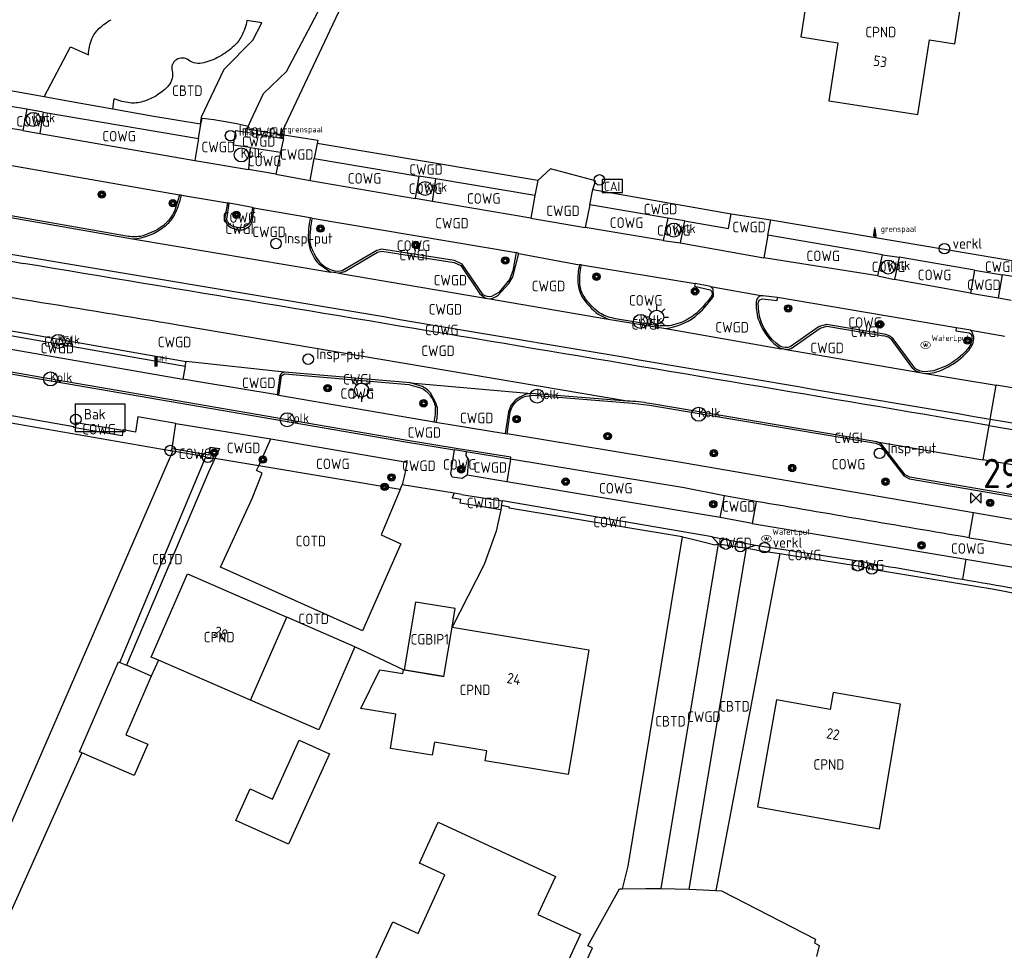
# Model space of a CAD drawing. Header units: metres. Extents: x 159597 to 163409, y 443622 to 446014.
# Tile 14 of 68: x 160065 to 160149, y 445721 to 445801. Entities that reach past the tile are written whole.
import ezdxf
from ezdxf.enums import TextEntityAlignment as Align

# ---------------------------------------------------------------- set-up
doc = ezdxf.new("R2010")
doc.units = ezdxf.units.M
doc.header["$LTSCALE"] = 4
doc.layers.get('0').update_dxf_attribs({"linetype": 'CONTINUOUS'})
for name, color, linetype in [('CBTD', 7, 'CONTINUOUS'), ('CGBIP1', 7, 'CONTINUOUS'), ('COTD', 7, 'CONTINUOUS'), ('COWG', 7, 'CONTINUOUS'), ('CPND', 7, 'CONTINUOUS'), ('CWGD', 7, 'CONTINUOUS'), ('CWGI', 7, 'CONTINUOUS'), ('G_BTD', 3, 'CONTINUOUS'), ('G_GBIP1', 2, 'ByLayer'), ('G_OTD', 32, 'CONTINUOUS'), ('G_OWG', 6, 'CONTINUOUS'), ('G_PND', 1, 'CONTINUOUS'), ('G_WGD', 7, 'CONTINUOUS'), ('G_WGI', 1, 'CONTINUOUS'), ('LWGI', 7, 'CONTINUOUS'), ('NAR', 7, 'CONTINUOUS'), ('PPALHM', 10, 'CONTINUOUS'), ('PVGO', 102, 'CONTINUOUS')]:
    doc.layers.add(name, color=color, linetype=linetype)
for name, color, linetype, true_color in [('PBAK', 7, 'CONTINUOUS', 0xbd2877), ('PBRD', 7, 'CONTINUOUS', 0xbd2877), ('PKST', 7, 'CONTINUOUS', 0xbd2877), ('PPAL', 7, 'CONTINUOUS', 0xbd2877), ('PPUT', 7, 'CONTINUOUS', 0xbd2877), ('PSTM', 7, 'CONTINUOUS', 0xde7233)]:
    doc.layers.add(name, color=color, linetype=linetype, true_color=true_color)
doc.styles.add('ISO', font='ISO')
doc.styles.get("Standard").update_dxf_attribs({"font": 'ISO'})

# ---------------------------------------------------------------- blocks, each defined once
blk = doc.blocks.new('verkeersteller')
at = {"color": 0}
blk.add_circle((0, 0), 0.45, dxfattribs=at)
blk = doc.blocks.new('boom')
at = {"color": 0}
for radius in [0.315, 0.225, 0.135]:
    blk.add_circle((0, 0), radius, dxfattribs=at)
blk = doc.blocks.new('grensmarkering')
at = {"linetype": 'ByBlock', "lineweight": -2}
h = blk.add_hatch(color=0, dxfattribs=at)
h.dxf.hatch_style = 1
h.paths.add_polyline_path([(0.089, 0.55, 0.219912), (0.05, 0.614, -0.457379), (0.044, 0.659, 2.245674), (-0.044, 0.659, -0.457379), (-0.05, 0.614, 0.219912), (-0.089, 0.55), (-0.149, 0.045), (-0.178, 0.045), (-0.178, 0.015, 0.018367), (-0.1, 0.005, -0.954633), (0.1, 0.005, 0.018367), (0.178, 0.015), (0.178, 0.045), (0.149, 0.045)])
at = {"linetype": 'ByBlock', "lineweight": -2, "true_color": 0x681648}
h = blk.add_hatch(color=219, dxfattribs=at)
h.dxf.hatch_style = 1
h.paths.add_polyline_path([(0.1, 0, 1), (-0.1, 0, 1)])
at = {"linetype": 'ByBlock', "lineweight": -2}
h = blk.add_hatch(color=0, dxfattribs=at)
h.dxf.hatch_style = 1
h.paths.add_polyline_path([(0.178, -0.045, -0.022381), (0.083, -0.056, -0.528879), (-0.083, -0.056, -0.022381), (-0.178, -0.045), (-0.178, -0.134, 0.083333), (0.178, -0.134)])
at = {"color": 0, "linetype": 'ByBlock', "lineweight": -2}
blk.add_attdef('GRENSMARKERING', (0.5, 0.35), '', height=0.5, dxfattribs=at)
blk = doc.blocks.new('lichtmast')
at = {"color": 0}
for p, q in [((0, 0.6), (0, 1)), ((-0.6, 0), (-1, 0)), ((-0.707, 0.707), (-0.424, 0.424)), ((0.424, 0.424), (0.707, 0.707)), ((0.6, 0), (1, 0)), ((-0.424, -0.424), (-0.707, -0.707)), ((0, -0.6), (0, -1)), ((0.424, -0.424), (0.707, -0.707))]:
    blk.add_line(p, q, dxfattribs=at)
blk.add_circle((0, 0), 0.6, dxfattribs=at)
blk = doc.blocks.new('abri')
at = {"color": 0}
for p, q in [((-2.1, 1.2), (2.1, 1.2)), ((-2.1, -1.2), (-2.1, 1.2)), ((2.1, 1.2), (2.1, -1.2)), ((2.1, -1.2), (-2.1, -1.2))]:
    blk.add_line(p, q, dxfattribs=at)
at = {"color": 0, "linetype": 'Continuous', "style": 'ISO', "flags": 2}
blk.add_attdef('ABRI', text='', height=0.8, dxfattribs=at).set_placement((0, 0), align=Align.MIDDLE_CENTER)
blk = doc.blocks.new('klok')
at = {"color": 0}
blk.add_circle((0, 0), 0.45, dxfattribs=at)
at = {"style": 'ISO'}
blk.add_attdef('KLOK', (0.7, 0), '', height=0.9, dxfattribs=at)
blk = doc.blocks.new('kolk')
at = {"color": 0}
blk.add_circle((0, 0), 0.6, dxfattribs=at)
at = {"color": 0, "linetype": 'Continuous', "style": 'ISO'}
blk.add_attdef('KOLK', (-0.043, -0.262), '', height=0.8, dxfattribs=at)
blk = doc.blocks.new('waterleidingput')
at = {"linetype": 'ByBlock', "lineweight": -2}
h = blk.add_hatch(color=0, dxfattribs=at)
h.dxf.hatch_style = 1
edge = h.paths.add_edge_path()
edge.add_spline(control_points=[(0.442, 0), (0.442, 0.043), (0.43, 0.087), (0.364, 0.201), (0.283, 0.258), (0.091, 0.323), (-0.019, 0.329), (-0.222, 0.288), (-0.313, 0.241), (-0.416, 0.124), (-0.441, 0.064), (-0.443, -0.058), (-0.419, -0.119), (-0.335, -0.218), (-0.276, -0.257), (-0.097, -0.325), (0.037, -0.332), (0.27, -0.27), (0.37, -0.201), (0.433, -0.076), (0.442, -0.038), (0.442, 0)], knot_values=[0, 0, 0, 0, 0.380029, 0.380029, 1.118666, 1.118666, 1.857303, 1.857303, 2.59594, 2.59594, 3.13294, 3.13294, 3.66994, 3.66994, 4.20694, 4.20694, 5.079565, 5.079565, 5.952189, 5.952189, 6.283185, 6.283185, 6.283185, 6.283185], degree=3, periodic=0)
edge = h.paths.add_edge_path(flags=16)
edge.add_ellipse((0, 0), major_axis=(0.392, 0), ratio=0.689655, start_angle=0, end_angle=360)
h = blk.add_hatch(color=0, dxfattribs=at)
h.dxf.hatch_style = 1
h.paths.add_polyline_path([(-0.05, -0.087, -0.141608), (-0.088, -0.047), (-0.1, -0.087), (-0.175, 0.175), (-0.225, 0.175), (-0.125, -0.175), (-0.075, -0.175)])
at = {"linetype": 'ByBlock', "lineweight": -2, "true_color": 0x104b6e}
h = blk.add_hatch(color=156, dxfattribs=at)
h.dxf.hatch_style = 1
h.paths.add_polyline_path([(0.1, 0, 1), (-0.1, 0, 1)])
at = {"linetype": 'ByBlock', "lineweight": -2}
h = blk.add_hatch(color=0, dxfattribs=at)
h.dxf.hatch_style = 1
h.paths.add_polyline_path([(0.025, 0.175), (-0.025, 0.175), (-0.05, 0.086, -0.269854), (0.05, 0.086)])
h = blk.add_hatch(color=0, dxfattribs=at)
h.dxf.hatch_style = 1
h.paths.add_polyline_path([(0.225, 0.175), (0.175, 0.175), (0.1, -0.087), (0.088, -0.047, -0.141608), (0.05, -0.087), (0.075, -0.175), (0.125, -0.175)])
at = {"color": 0, "linetype": 'ByBlock', "lineweight": -2}
blk.add_attdef('WATERLEIDINGPUT', (0.5, 0.35), '', height=0.5, dxfattribs=at)
blk = doc.blocks.new('verklikker')
at = {"color": 0}
blk.add_circle((0, 0), 0.45, dxfattribs=at)
at = {"color": 0, "style": 'ISO'}
blk.add_attdef('VERKLIKKER', (0.7, 0), '', height=0.9, dxfattribs=at)
blk = doc.blocks.new('haltepaal')
at = {"linetype": 'ByBlock', "lineweight": -2}
h = blk.add_hatch(color=0, dxfattribs=at)
h.dxf.hatch_style = 1
h.paths.add_polyline_path([(0.15, 0.45), (0.45, 0.45), (0.45, 0.8), (-0.15, 0.8), (-0.15, -0.1), (0, -0.1, -0.414214), (-0.1, 0, -1), (0.1, 0, -0.414214), (0, -0.1), (0.15, -0.1)])
h.paths.add_polyline_path([(0.15, 0.5), (0.15, 0.75), (0.4, 0.75), (0.4, 0.5)], flags=16)
at = {"linetype": 'ByBlock', "lineweight": -2, "true_color": 0x681648}
h = blk.add_hatch(color=219, dxfattribs=at)
h.dxf.hatch_style = 1
h.paths.add_polyline_path([(0.1, 0, 1), (-0.1, 0, 1)])
at = {"color": 0, "linetype": 'ByBlock', "lineweight": -2}
blk.add_attdef('HALTEPAAL', (0.5, 0.35), '', height=0.5, dxfattribs=at)
blk = doc.blocks.new('strooikist')
at = {"color": 0}
blk.add_circle((0, 0), 0.45, dxfattribs=at)
at = {"color": 0, "style": 'ISO'}
blk.add_attdef('STROOIKIST', (0.7, 0), '', height=0.9, dxfattribs=at)
blk = doc.blocks.new('schk-cai')
at = {"color": 0}
for p, q in [((0.861, 0.557), (-0.861, 0.557)), ((-0.861, 0.557), (-0.861, -0.557)), ((0.861, -0.557), (0.861, 0.557)), ((-0.861, -0.557), (0.861, -0.557))]:
    blk.add_line(p, q, dxfattribs=at)
at = {"color": 0, "linetype": 'Continuous', "style": 'ISO'}
blk.add_attdef('CAI', text='', height=0.8, dxfattribs=at).set_placement((-0.021, -0.026), align=Align.MIDDLE_CENTER)
blk = doc.blocks.new('kilometerpaal')
at = {"color": 0}
for p, q in [((-0.442, 0.442), (0.442, -0.442)), ((-0.442, -0.442), (-0.442, 0.442)), ((0.442, 0.442), (-0.442, -0.442)), ((0.442, -0.442), (0.442, 0.442))]:
    blk.add_line(p, q, dxfattribs=at)
at = {"color": 0, "style": 'ISO'}
blk.add_attdef('KILOMETERPAAL', (0.591, 0.868), '', height=2.5, dxfattribs=at)

msp = doc.modelspace()

# ---------------------------------------------------------------- linework, layer by layer
at = {"layer": 'G_BTD', "linetype": 'Continuous', "transparency": 33554687}
for points in [[(160073.66, 445746.092), (160074.236, 445745.842)], [(160116.621, 445726.726), (160118.613, 445726.751), (160119.926, 445726.768)], [(160122.324, 445726.708), (160123.516, 445726.646), (160124.605, 445726.59)]]:
    msp.add_lwpolyline(points, dxfattribs=at)
at = {"layer": 'G_GBIP1', "transparency": 33554687}
msp.add_lwpolyline([(160102.068, 445749.115), (160102.329, 445750.687), (160098.925, 445751.252), (160097.963, 445745.453), (160101.366, 445744.884)], dxfattribs=at)
at = {"layer": 'G_OTD', "linetype": 'Continuous', "transparency": 33554687}
for points in [[(160087.684, 445791.2), (160087.732, 445791.467), (160087.564, 445791.497), (160113.999, 445847.535)], [(160081.775, 445763.518), (160081.247, 445762.363), (160074.236, 445745.842)], [(160097.628, 445760.885), (160095.986, 445756.988), (160097.691, 445756.239), (160094.402, 445748.804), (160082.272, 445754.234), (160084.973, 445760.109), (160085.838, 445762.26), (160085.345, 445762.489), (160085.525, 445762.885)], [(160106.212, 445759.143), (160105.827, 445757.299), (160104.799, 445754.447), (160102.068, 445749.115)], [(160116.621, 445726.726), (160117.123, 445728.675), (160121.753, 445756.825)], [(160130.069, 445755.39), (160124.605, 445726.59)], [(160093.747, 445747.424), (160087.945, 445749.952)], [(160093.747, 445747.424), (160090.657, 445740.316), (160084.814, 445742.862)], [(160097.912, 445745.462), (160093.747, 445747.424)], [(160076.349, 445744.923), (160074.236, 445745.842)], [(160076.958, 445746.285), (160076.349, 445744.923)], [(160076.349, 445744.923), (160074.172, 445739.903), (160076.039, 445739.092), (160074.877, 445736.413), (160070.404, 445738.359)], [(160088.079, 445730.54), (160083.569, 445732.586), (160084.788, 445735.28), (160086.698, 445734.413), (160088.98, 445739.451), (160091.58, 445738.271), (160088.079, 445730.54)], [(160099.264, 445728.919), (160100.861, 445732.434), (160110.895, 445727.804), (160109.391, 445724.552), (160113.043, 445722.859), (160110.617, 445717.624)], [(160092.966, 445715.232), (160096.993, 445723.921), (160099.169, 445722.932), (160101.44, 445727.93), (160099.264, 445728.919)], [(160107.913, 445708.108), (160114.069, 445721.689), (160113.671, 445721.876), (160116.358, 445726.723), (160116.621, 445726.726)], [(160124.605, 445726.59), (160125.091, 445726.565), (160133.129, 445722.443), (160133.049, 445722.134), (160133.441, 445721.889), (160133.198, 445720.953)]]:
    msp.add_lwpolyline(points, dxfattribs=at)
at = {"layer": 'G_OWG', "linetype": 'Continuous', "transparency": 33554687}
for points in [[(160065.702, 445793.373), (160065.375, 445791.554)], [(160067.108, 445793.133), (160066.809, 445791.304)], [(160084.534, 445791.695), (160087.684, 445791.2)], [(160099.207, 445787.659), (160098.892, 445785.744)], [(160100.392, 445785.504), (160100.682, 445787.424)], [(160120.496, 445784.073), (160120.087, 445782.154)], [(160138.437, 445779.134), (160138.847, 445780.944)], [(160140.277, 445780.719), (160139.862, 445778.824)], [(160055.095, 445768.179), (160055.639, 445768.086), (160077.965, 445764.198), (160078.056, 445764.182)], [(160148.041, 445766.865), (160147.948, 445766.343)], [(160073.921, 445765.906), (160073.845, 445765.457), (160069.833, 445766.14)], [(160078.056, 445764.182), (160078.128, 445764.363)], [(160078.182, 445764.159), (160078.056, 445764.182)], [(160081.01, 445763.652), (160081.175, 445763.622), (160081.444, 445763.574), (160081.775, 445763.518)], [(160081.775, 445763.518), (160081.782, 445763.517)], [(160097.628, 445760.885), (160085.525, 445762.885)], [(160097.628, 445760.885), (160097.792, 445761.275)], [(160121.753, 445756.825), (160121.737, 445756.829), (160106.941, 445759.287), (160106.955, 445759.356), (160106.282, 445759.491)], [(160121.753, 445756.825), (160122.619, 445756.615), (160123.633, 445756.369), (160124.522, 445756.154), (160124.824, 445756.214)], [(160127.233, 445755.852), (160127.897, 445755.729), (160128.299, 445755.666), (160130.069, 445755.39)], [(160130.069, 445755.39), (160136.742, 445754.349), (160136.935, 445754.305), (160137.052, 445754.279)], [(160137.052, 445754.279), (160137.129, 445754.706)], [(160137.052, 445754.279), (160137.959, 445754.075)], [(160138.052, 445754.526), (160137.959, 445754.075)], [(160137.959, 445754.075), (160148.396, 445752.356), (160163.933, 445749.341)]]:
    msp.add_lwpolyline(points, dxfattribs=at)
at = {"layer": 'G_PND', "linetype": 'Continuous', "transparency": 33554687}
for points in [[(160135.037, 445799.057), (160134.26, 445794.099), (160141.872, 445792.913), (160142.872, 445799.307), (160145.023, 445798.971), (160145.543, 445802.299), (160143.392, 445802.635), (160143.876, 445805.729), (160136.269, 445806.919), (160135.786, 445803.834), (160132.61, 445804.332), (160131.861, 445799.555), (160135.037, 445799.057)], [(160076.958, 445746.285), (160076.345, 445746.552), (160079.436, 445753.66), (160087.945, 445749.952)], [(160084.814, 445742.862), (160087.945, 445749.952)], [(160102.068, 445749.115), (160113.758, 445747.163), (160112.404, 445738.988), (160111.993, 445736.508), (160104.89, 445737.685), (160105.028, 445738.52), (160100.544, 445739.268), (160100.359, 445738.15), (160096.797, 445738.746), (160097.255, 445741.67), (160094.263, 445742.138), (160095.881, 445745.45), (160097.86, 445745.14), (160097.912, 445745.462)], [(160101.366, 445744.884), (160102.068, 445749.115)], [(160084.814, 445742.862), (160076.958, 445746.285)], [(160101.366, 445744.884), (160097.912, 445745.462)], [(160129.795, 445742.904), (160128.151, 445733.745), (160138.606, 445731.858), (160140.384, 445742.513), (160134.628, 445743.515), (160134.37, 445742.078), (160129.795, 445742.904)]]:
    msp.add_lwpolyline(points, dxfattribs=at)
at = {"layer": 'G_WGD', "linetype": 'Continuous', "transparency": 33554687}
for points in [[(160084.635, 445791.912), (160084.897, 445792.475), (160085.938, 445794.713), (160087.908, 445796.598), (160090.019, 445800.603), (160096.157, 445812.343), (160096.29, 445813.806), (160100.364, 445822.648), (160098.099, 445829.464)], [(160067.203, 445794.434), (160025.195, 445801.928), (160023.716, 445802.209)], [(160080.542, 445792.101), (160080.62, 445792.491), (160080.635, 445792.715), (160082.575, 445796.807), (160085.015, 445799.293), (160085.798, 445800.765), (160084.527, 445800.955)], [(160065.702, 445793.373), (160064.324, 445793.62), (160062.977, 445794.256), (160062.873, 445793.91), (160033.57, 445798.969), (160033.354, 445797.993)], [(160067.203, 445794.434), (160069.442, 445798.703), (160070.974, 445798.041)], [(160073.052, 445793.391), (160069.053, 445794.104), (160067.203, 445794.434)], [(160073.052, 445793.391), (160073.181, 445794.271)], [(160065.375, 445791.554), (160054.688, 445793.311)], [(160067.108, 445793.133), (160065.702, 445793.373)], [(160067.108, 445793.133), (160080.377, 445790.884)], [(160080.542, 445792.101), (160076.397, 445792.794), (160073.052, 445793.391)], [(160080.377, 445790.884), (160080.582, 445792.094)], [(160080.582, 445792.094), (160080.542, 445792.101)], [(160080.582, 445792.094), (160080.702, 445792.589)], [(160065.375, 445791.554), (160066.809, 445791.304)], [(160066.809, 445791.304), (160080.056, 445788.989)], [(160084.807, 445790.105), (160083.382, 445790.319), (160083.582, 445791.564), (160084.479, 445791.414)], [(160084.534, 445791.695), (160084.479, 445791.414)], [(160084.479, 445791.414), (160087.657, 445790.884)], [(160084.635, 445791.912), (160084.534, 445791.695)], [(160087.657, 445790.884), (160087.684, 445791.2)], [(160087.684, 445791.2), (160090.59, 445790.744), (160090.532, 445790.454)], [(160080.377, 445790.884), (160080.056, 445788.989)], [(160087.657, 445790.884), (160087.387, 445789.719)], [(160090.532, 445790.454), (160090.277, 445789.179)], [(160109.382, 445787.284), (160090.532, 445790.454)], [(160078.76, 445786.04), (160055.582, 445790.081), (160054.234, 445790.316)], [(160084.807, 445790.105), (160084.667, 445788.219)], [(160084.807, 445790.105), (160087.387, 445789.719)], [(160087.387, 445789.719), (160086.987, 445787.814)], [(160080.056, 445788.989), (160084.667, 445788.219)], [(160089.932, 445787.279), (160090.277, 445789.179)], [(160090.277, 445789.179), (160099.207, 445787.659)], [(160086.987, 445787.814), (160084.667, 445788.219)], [(160086.987, 445787.814), (160089.932, 445787.279)], [(160114.077, 445786.524), (160114.197, 445786.844), (160114.317, 445787.249), (160110.462, 445788.279), (160109.382, 445787.284)], [(160089.932, 445787.279), (160098.892, 445785.744)], [(160100.682, 445787.424), (160099.207, 445787.659)], [(160109.122, 445786.004), (160100.682, 445787.424)], [(160109.382, 445787.284), (160109.122, 445786.004)], [(160055.009, 445786.595), (160055.18, 445786.533), (160058.905, 445785.327), (160062.853, 445784.369), (160074.726, 445782.293)], [(160113.822, 445785.214), (160114.077, 445786.524)], [(160114.077, 445786.524), (160125.917, 445784.434)], [(160078.918, 445786.035), (160078.76, 445786.04)], [(160078.918, 445786.035), (160082.866, 445785.364)], [(160082.866, 445785.364), (160082.632, 445784.15), (160082.642, 445783.95)], [(160083.014, 445785.342), (160082.866, 445785.364)], [(160084.984, 445784.971), (160083.014, 445785.342)], [(160100.392, 445785.504), (160098.892, 445785.744)], [(160108.802, 445784.074), (160100.392, 445785.504)], [(160109.122, 445786.004), (160108.802, 445784.074)], [(160085.125, 445784.919), (160084.953, 445783.746), (160084.76, 445783.414)], [(160085.125, 445784.919), (160084.984, 445784.971)], [(160089.939, 445784.08), (160085.125, 445784.919)], [(160113.822, 445785.214), (160113.437, 445783.279)], [(160120.496, 445784.073), (160113.822, 445785.214)], [(160121.929, 445783.828), (160125.697, 445783.184), (160125.917, 445784.434)], [(160125.917, 445784.434), (160129.297, 445783.924)], [(160090.089, 445784.069), (160089.939, 445784.08)], [(160090.089, 445784.069), (160107.543, 445781.118)], [(160108.802, 445784.074), (160113.437, 445783.279)], [(160121.929, 445783.828), (160120.496, 445784.073)], [(160121.929, 445783.828), (160121.547, 445781.949)], [(160129.042, 445782.609), (160129.297, 445783.924)], [(160129.297, 445783.924), (160157.322, 445779.19), (160160.348, 445778.678), (160169.017, 445777.214)], [(160120.087, 445782.154), (160113.437, 445783.279)], [(160054.305, 445782.31), (160065.413, 445780.193)], [(160074.726, 445782.293), (160091.706, 445779.457)], [(160089.758, 445782.157), (160089.907, 445781.492)], [(160120.087, 445782.154), (160121.547, 445781.949)], [(160121.547, 445781.949), (160128.717, 445780.684)], [(160129.042, 445782.609), (160128.717, 445780.684)], [(160138.847, 445780.944), (160129.042, 445782.609)], [(160092.342, 445779.351), (160092.89, 445779.511), (160095.695, 445781.165), (160096.055, 445781.256), (160102.224, 445780.287), (160102.818, 445780.027), (160104.441, 445777.59), (160104.913, 445777.24)], [(160107.753, 445781.056), (160107.543, 445781.118)], [(160105.998, 445777.481), (160106.916, 445778.481), (160107.241, 445779.052), (160107.753, 445781.056)], [(160107.753, 445781.056), (160112.957, 445780.084)], [(160138.437, 445779.134), (160128.717, 445780.684)], [(160138.847, 445780.944), (160140.277, 445780.719)], [(160146.721, 445779.632), (160140.277, 445780.719)], [(160090.659, 445780.152), (160091.706, 445779.457)], [(160092.342, 445779.351), (160091.706, 445779.457)], [(160113.111, 445780.066), (160112.957, 445780.084)], [(160113.111, 445780.066), (160122.829, 445778.467)], [(160146.721, 445779.632), (160146.372, 445777.667)], [(160146.721, 445779.632), (160149.107, 445779.229)], [(160092.342, 445779.351), (160104.913, 445777.24)], [(160138.437, 445779.134), (160139.862, 445778.824)], [(160146.372, 445777.667), (160139.862, 445778.824)], [(160148.754, 445777.243), (160149.107, 445779.229)], [(160157.557, 445777.802), (160149.107, 445779.229)], [(160124.138, 445778.218), (160122.829, 445778.467)], [(160124.396, 445777.392), (160124.383, 445778.005), (160124.138, 445778.218)], [(160124.138, 445778.218), (160128.606, 445777.427)], [(160104.913, 445777.24), (160105.279, 445777.178)], [(160105.279, 445777.178), (160115.403, 445775.431)], [(160129.883, 445777.274), (160128.606, 445777.427)], [(160145.158, 445774.681), (160129.883, 445777.274)], [(160146.372, 445777.667), (160148.754, 445777.243)], [(160148.754, 445777.243), (160149.851, 445777.048)], [(160057.547, 445775.623), (160079.332, 445771.799)], [(160114.545, 445775.861), (160115.403, 445775.431)], [(160115.403, 445775.431), (160120.324, 445774.637)], [(160117.028, 445768.435), (160078.628, 445774.929)], [(160120.324, 445774.637), (160130.185, 445772.907)], [(160130.621, 445772.831), (160131.029, 445772.92), (160133.516, 445774.675), (160134.079, 445774.824), (160138.974, 445774.007)], [(160146.388, 445774.49), (160145.158, 445774.681)], [(160146.388, 445774.49), (160149.303, 445773.967)], [(160057.289, 445774.081), (160079.042, 445770.305)], [(160141.433, 445771.223), (160139.656, 445773.661)], [(160052.738, 445772.78), (160067.438, 445770.224), (160098.063, 445764.945), (160102.262, 445764.259)], [(160130.621, 445772.831), (160130.403, 445772.868), (160130.185, 445772.907)], [(160130.621, 445772.831), (160142.033, 445770.867)], [(160069.833, 445766.14), (160069.704, 445766.162), (160069.717, 445766.236), (160063.081, 445767.403), (160063.053, 445767.194), (160056.083, 445768.387), (160056.369, 445770.388), (160052.457, 445771.074)], [(160079.242, 445771.408), (160079.042, 445770.305)], [(160079.242, 445771.408), (160079.332, 445771.799)], [(160087.724, 445770.902), (160079.332, 445771.799)], [(160087.109, 445768.951), (160080.561, 445770.047), (160079.042, 445770.305)], [(160087.342, 445770.629), (160087.109, 445768.951)], [(160098.502, 445769.985), (160087.724, 445770.902)], [(160142.033, 445770.867), (160142.53, 445770.784)], [(160142.53, 445770.784), (160148.56, 445769.786)], [(160099.423, 445769.717), (160098.502, 445769.985)], [(160098.502, 445769.985), (160108.834, 445769.09)], [(160148.041, 445766.865), (160148.56, 445769.786)], [(160162.498, 445767.477), (160148.56, 445769.786)], [(160087.109, 445768.951), (160087.238, 445768.935)], [(160087.238, 445768.935), (160100.527, 445766.652)], [(160100.777, 445767.917), (160100.678, 445768.288), (160100.206, 445769.126)], [(160117.028, 445768.435), (160108.834, 445769.09)], [(160107.089, 445768.044), (160106.878, 445767.508), (160106.604, 445765.665)], [(160138.358, 445764.953), (160118.955, 445768.224)], [(160078.437, 445766.511), (160075.201, 445767.073), (160074.983, 445765.764), (160073.932, 445765.973), (160073.921, 445765.906)], [(160073.921, 445765.906), (160069.922, 445766.579), (160069.833, 445766.14)], [(160078.128, 445764.363), (160078.437, 445766.511)], [(160078.437, 445766.511), (160086.572, 445765.189)], [(160100.527, 445766.652), (160100.675, 445766.629)], [(160100.675, 445766.629), (160106.604, 445765.665)], [(160147.948, 445766.343), (160147.427, 445763.411)], [(160147.948, 445766.343), (160147.605, 445766.401)], [(160147.948, 445766.343), (160193.309, 445758.641), (160218.268, 445754.266), (160236.451, 445750.783), (160239.088, 445750.09), (160246.941, 445747.684)], [(160085.525, 445762.885), (160086.572, 445765.189)], [(160086.572, 445765.189), (160098.193, 445763.2)], [(160106.604, 445765.665), (160106.768, 445765.641)], [(160146.619, 445758.868), (160121.96, 445763.136), (160106.768, 445765.641)], [(160078.128, 445764.363), (160081.285, 445763.843), (160081.388, 445764.499), (160082.173, 445764.39), (160081.782, 445763.517)], [(160103.344, 445762.09), (160102.918, 445761.802), (160102.062, 445761.936), (160101.95, 445762.216), (160102.262, 445764.259)], [(160103.267, 445764.095), (160102.262, 445764.259)], [(160158.102, 445759.013), (160141.197, 445761.912), (160140.799, 445762.128), (160138.76, 445764.76), (160138.358, 445764.953)], [(160138.358, 445764.953), (160147.427, 445763.411)], [(160061.12, 445724.915), (160078.182, 445764.159)], [(160073.66, 445746.092), (160081.01, 445763.652)], [(160081.01, 445763.652), (160078.182, 445764.159)], [(160085.525, 445762.885), (160081.782, 445763.517)], [(160103.267, 445764.095), (160103.23, 445763.785), (160103.451, 445763.406), (160103.344, 445762.09)], [(160107.055, 445763.477), (160103.267, 445764.095)], [(160107.055, 445763.477), (160106.746, 445761.526)], [(160125.342, 445760.318), (160121.904, 445761.004), (160107.055, 445763.477)], [(160161.688, 445760.985), (160147.427, 445763.411)], [(160106.746, 445761.526), (160103.344, 445762.09)], [(160102.226, 445760.55), (160097.792, 445761.275)], [(160124.978, 445758.48), (160106.746, 445761.526)], [(160102.226, 445760.55), (160102.053, 445760.17), (160102.143, 445760.155), (160102.814, 445760.05)], [(160102.857, 445760.449), (160102.226, 445760.55)], [(160106.212, 445759.143), (160102.761, 445759.713), (160102.814, 445760.05)], [(160102.857, 445760.449), (160106.363, 445759.893)], [(160124.978, 445758.48), (160125.342, 445760.318)], [(160128.055, 445759.851), (160125.342, 445760.318)], [(160106.282, 445759.491), (160106.212, 445759.143)], [(160106.282, 445759.491), (160106.363, 445759.893)], [(160124.299, 445756.835), (160106.363, 445759.893)], [(160128.055, 445759.851), (160127.719, 445757.96)], [(160127.719, 445757.96), (160124.978, 445758.48)], [(160146.243, 445756.749), (160146.619, 445758.868)], [(160165.084, 445755.672), (160146.619, 445758.868)], [(160127.719, 445757.96), (160145.983, 445754.917)], [(160124.299, 445756.835), (160128, 445756.126)], [(160124.824, 445756.214), (160124.299, 445756.835)], [(160119.926, 445726.768), (160124.824, 445756.214)], [(160122.324, 445726.708), (160127.233, 445755.852)], [(160124.824, 445756.214), (160127.233, 445755.852)], [(160127.233, 445755.852), (160128, 445756.126)], [(160128, 445756.126), (160137.129, 445754.706)], [(160137.129, 445754.706), (160138.052, 445754.526)], [(160145.983, 445754.917), (160145.685, 445753.193)], [(160145.983, 445754.917), (160164.241, 445751.839)], [(160070.404, 445738.359), (160070.217, 445738.44), (160073.555, 445746.138), (160073.66, 445746.092)], [(160070.404, 445738.359), (160069.401, 445736.145)], [(160069.401, 445736.145), (160049.627, 445691.965), (160046.049, 445683.614), (160042.879, 445675.17), (160034.097, 445650.139)], [(160119.926, 445726.768), (160122.324, 445726.708)]]:
    msp.add_lwpolyline(points, dxfattribs=at)
for points in [[(160071.867, 445800.267, -0.065488), (160072.905, 445801.031)], [(160084.527, 445800.955, -0.066896), (160084.054, 445799.628)], [(160071.269, 445799.381, -0.105339), (160071.867, 445800.267)], [(160084.054, 445799.628, -0.087077), (160083.399, 445798.767)], [(160070.974, 445798.041, -0.082767), (160071.269, 445799.381)], [(160083.399, 445798.767, -0.059181), (160082.173, 445797.878)], [(160078.493, 445797.61, 0.333947), (160078.118, 445796.673)], [(160079.524, 445797.579, 0.295824), (160078.493, 445797.61)], [(160080.849, 445797.346, -0.2196), (160079.524, 445797.579)], [(160082.173, 445797.878, -0.063509), (160080.849, 445797.346)], [(160078.118, 445796.673, -0.248487), (160077.83, 445795.417)], [(160077.83, 445795.417, -0.075183), (160076.869, 445794.594)], [(160076.869, 445794.594, -0.069443), (160075.613, 445794.025)], [(160074.5, 445793.919, -0.080498), (160073.181, 445794.271)], [(160075.613, 445794.025, -0.098876), (160074.5, 445793.919)], [(160084.635, 445791.912, 0.028218), (160080.702, 445792.589)], [(160078.296, 445784.267, 0.057713), (160078.918, 445786.035)], [(160077.502, 445783.375, 0.085397), (160078.296, 445784.267)], [(160082.642, 445783.95, 0.329074), (160083.43, 445783.176)], [(160089.939, 445784.08, 0.057652), (160089.758, 445782.157)], [(160074.726, 445782.293, 0.159188), (160077.502, 445783.375)], [(160083.43, 445783.176, 0.320271), (160084.76, 445783.414)], [(160148.041, 445766.865, 0.000505), (160060.755, 445781.571)], [(160089.907, 445781.492, 0.108976), (160090.659, 445780.152)], [(160147.605, 445766.401, 0.001022), (160065.413, 445780.193)], [(160112.957, 445780.084, 0.082827), (160112.819, 445778.538)], [(160078.628, 445774.929, 0.001527), (160053.754, 445778.963)], [(160112.819, 445778.538, 0.127062), (160113.216, 445777.272)], [(160105.279, 445777.178, 0.153497), (160105.998, 445777.481)], [(160113.216, 445777.272, 0.088329), (160114.545, 445775.861)], [(160122.797, 445775.626, 0.063334), (160124.396, 445777.392)], [(160128.606, 445777.427, 0.474642), (160128.059, 445776.809)], [(160128.059, 445776.809, 0.108637), (160128.296, 445775.253)], [(160120.324, 445774.637, 0.119431), (160122.797, 445775.626)], [(160128.296, 445775.253, 0.175413), (160130.185, 445772.907)], [(160146.651, 445773.939, 0.113582), (160146.388, 445774.49)], [(160139.656, 445773.661, 0.157889), (160138.974, 445774.007)], [(160146.602, 445773.508, -0.074402), (160146.39, 445772.996)], [(160146.602, 445773.508, 0.095216), (160146.651, 445773.939)], [(160145.741, 445772.262, 0.074505), (160146.39, 445772.996)], [(160144.012, 445771.12, 0.074153), (160145.741, 445772.262)], [(160142.033, 445770.867, -0.163226), (160141.433, 445771.223)], [(160142.53, 445770.784, 0.105355), (160144.012, 445771.12)], [(160087.724, 445770.902, 0.248824), (160087.342, 445770.629)], [(160100.206, 445769.126, 0.116413), (160099.423, 445769.717)], [(160108.834, 445769.09, 0.233077), (160107.089, 445768.044)], [(160118.955, 445768.224, 0.02951), (160117.028, 445768.435)], [(160100.777, 445767.917, -0.083817), (160100.675, 445766.629)], [(160193.412, 445759.148, 0.000282), (160148.041, 445766.865)], [(160098.193, 445763.2, -0.032714), (160097.792, 445761.275)], [(160146.243, 445756.749, -0.000339), (160128.055, 445759.851)], [(160146.243, 445756.749, 0.00039), (160164.557, 445753.656)], [(160138.052, 445754.526, 0.000912), (160145.685, 445753.193)], [(160145.685, 445753.193, 0.002403), (160164.132, 445750.097)]]:
    msp.add_lwpolyline(points, format="xyb", dxfattribs=at)
at = {"layer": 'G_WGI', "linetype": 'Continuous', "transparency": 33554687}
for points in [[(160074.214, 445782.53), (160062.881, 445784.517), (160058.946, 445785.471), (160055.229, 445786.674), (160039.577, 445792.185), (160035.949, 445793.182)], [(160078.76, 445786.04), (160078.322, 445784.666), (160078.164, 445784.338)], [(160082.79, 445783.973), (160083.014, 445785.342)], [(160084.984, 445784.971), (160084.849, 445783.954), (160084.648, 445783.514), (160084.237, 445783.262)], [(160104.706, 445777.524), (160102.927, 445780.131), (160102.256, 445780.434), (160096.037, 445781.405), (160095.625, 445781.298), (160092.817, 445779.642)], [(160107.543, 445781.118), (160107.245, 445779.55), (160106.97, 445778.828), (160106.047, 445777.723), (160105.432, 445777.356)], [(160122.829, 445778.467), (160122.774, 445778.24), (160124.122, 445777.93)], [(160128.267, 445776.019), (160128.223, 445776.79), (160128.314, 445777.062), (160128.576, 445777.179), (160129.842, 445777.027), (160129.883, 445777.274)], [(160057.467, 445775.242), (160079.242, 445771.408)], [(160115.858, 445775.505), (160119.836, 445774.875)], [(160138.998, 445774.155), (160134.076, 445774.976), (160133.429, 445774.797), (160130.96, 445773.055)], [(160145.158, 445774.681), (160145.12, 445774.434), (160146.247, 445774.258), (160146.442, 445774.146)], [(160141.646, 445771.216), (160139.769, 445773.761)], [(160144.25, 445771.403), (160143.202, 445771.008), (160142.454, 445770.94)], [(160087.238, 445768.935), (160087.484, 445770.581), (160087.732, 445770.752), (160098.351, 445769.837), (160099.371, 445769.576)], [(160108.397, 445768.838), (160109.025, 445768.922), (160117.469, 445768.256), (160118.93, 445768.077), (160138.279, 445764.818), (160138.643, 445764.667), (160140.678, 445762.039), (160141.151, 445761.77), (160158.09, 445758.863)], [(160106.768, 445765.641), (160107.025, 445767.475), (160107.137, 445767.832)]]:
    msp.add_lwpolyline(points, dxfattribs=at)
for points in [[(160078.164, 445784.338, -0.103229), (160077.062, 445783.212)], [(160083.453, 445783.324, -0.32928), (160082.79, 445783.973)], [(160090.089, 445784.069, 0.058393), (160089.908, 445782.169)], [(160077.062, 445783.212, -0.068091), (160075.413, 445782.502)], [(160084.237, 445783.262, -0.114684), (160083.453, 445783.324)], [(160075.413, 445782.502, -0.073374), (160074.214, 445782.53)], [(160090.239, 445781.089, -0.089885), (160089.908, 445782.169)], [(160090.239, 445781.089, 0.260863), (160092.127, 445779.538)], [(160092.817, 445779.642, -0.196995), (160092.127, 445779.538)], [(160112.985, 445778.381, -0.070037), (160113.111, 445780.066)], [(160113.34, 445777.356, -0.125951), (160112.985, 445778.381)], [(160124.122, 445777.93, -0.374369), (160124.23, 445777.396)], [(160105.432, 445777.356, -0.190103), (160104.706, 445777.524)], [(160114.627, 445775.986, -0.087666), (160113.34, 445777.356)], [(160124.23, 445777.396, -0.054662), (160122.701, 445775.741)], [(160130.123, 445773.097, -0.205477), (160128.267, 445776.019)], [(160115.858, 445775.505, -0.081919), (160114.627, 445775.986)], [(160122.701, 445775.741, -0.073341), (160121.362, 445775.051)], [(160121.362, 445775.051, -0.116605), (160119.836, 445774.875)], [(160139.769, 445773.761, 0.157529), (160138.998, 445774.155)], [(160146.442, 445774.146, -0.249451), (160146.118, 445772.87)], [(160130.96, 445773.055, -0.169646), (160130.123, 445773.097)], [(160130.621, 445772.831, -0.004452), (160130.185, 445772.907)], [(160146.118, 445772.87, -0.093831), (160144.25, 445771.403)], [(160142.454, 445770.94, -0.121486), (160141.646, 445771.216)], [(160099.371, 445769.576, -0.135194), (160100.196, 445768.884)], [(160100.196, 445768.884, -0.111679), (160100.628, 445767.9)], [(160107.137, 445767.832, -0.23208), (160108.397, 445768.838)], [(160100.527, 445766.652, 0.084103), (160100.628, 445767.9)]]:
    msp.add_lwpolyline(points, format="xyb", dxfattribs=at)
at = {"layer": 'LWGI', "transparency": 33554687}
msp.add_lwpolyline([(160107.055, 445763.477), (160107.079, 445763.625), (160102.583, 445764.359), (160098.088, 445765.093), (160067.464, 445770.372), (160052.762, 445772.928)], dxfattribs=at)

# ---------------------------------------------------------------- block references
at = {"layer": 'PBAK', "transparency": 33554687}
msp.add_blockref('strooikist', (160069.896, 445766.86), dxfattribs=at).add_auto_attribs({'STROOIKIST': 'Bak'})
at = {"layer": 'PBRD', "transparency": 33554687}
for p in [(160144.142, 445781.454), (160128.766, 445755.895)]:
    msp.add_blockref('verklikker', p, dxfattribs=at).add_auto_attribs({'VERKLIKKER': 'verkl '})
at = {"layer": 'PKST', "transparency": 33554687}
msp.add_blockref('schk-cai', (160115.752, 445786.804), dxfattribs=at).add_auto_attribs({'CAI': 'CAI'})
at = {"layer": 'PPAL', "transparency": 33554687}
for name, p, values in [('grensmarkering', (160087.472, 445791.049), {'GRENSMARKERING': 'grenspaal'}), ('grensmarkering', (160138.187, 445782.544), {'GRENSMARKERING': 'grenspaal'}), ('haltepaal', (160076.746, 445771.463), {'HALTEPAAL': 'H'})]:
    msp.add_blockref(name, p, dxfattribs=at).add_auto_attribs(values)
for name, p in [('verkeersteller', (160114.657, 445787.339)), ('lichtmast', (160119.546, 445775.604)), ('lichtmast', (160094.322, 445769.366)), ('verkeersteller', (160077.965, 445764.198)), ('verkeersteller', (160081.175, 445763.622)), ('verkeersteller', (160125.466, 445756.202)), ('verkeersteller', (160126.696, 445755.992)), ('verkeersteller', (160136.742, 445754.349)), ('verkeersteller', (160137.937, 445754.079))]:
    msp.add_blockref(name, p, dxfattribs=at)
at = {"layer": 'PPALHM', "transparency": 33554687}
msp.add_blockref('kilometerpaal', (160146.844, 445760.131), dxfattribs=at).add_auto_attribs({'KILOMETERPAAL': '29,2'})
at = {"layer": 'PPUT', "transparency": 33554687}
for name, p, values in [('kolk', (160066.257, 445792.509), {'KOLK': 'Kolk'}), ('klok', (160083.122, 445791.119), {'KLOK': 'Insp-put'}), ('kolk', (160084.042, 445789.474), {'KOLK': 'Kolk'}), ('kolk', (160099.757, 445786.599), {'KOLK': 'Kolk'}), ('kolk', (160121.007, 445783.044), {'KOLK': 'Kolk'}), ('klok', (160087.004, 445781.897), {'KLOK': 'Insp-put'}), ('kolk', (160139.347, 445779.889), {'KOLK': 'Kolk'}), ('kolk', (160118.156, 445775.24), {'KOLK': 'Kolk'}), ('kolk', (160068.384, 445773.528), {'KOLK': 'Kolk'}), ('waterleidingput', (160142.533, 445773.218), {'WATERLEIDINGPUT': 'WaterLput'}), ('klok', (160089.762, 445772.012), {'KLOK': 'Insp-put'}), ('kolk', (160067.729, 445770.319), {'KOLK': 'Kolk'}), ('kolk', (160109.321, 445768.85), {'KOLK': 'Kolk'}), ('kolk', (160123.132, 445767.302), {'KOLK': 'Kolk'}), ('kolk', (160087.962, 445766.835), {'KOLK': 'Kolk'}), ('klok', (160138.599, 445763.967), {'KLOK': 'Insp-put'}), ('waterleidingput', (160128.928, 445756.661), {'WATERLEIDINGPUT': 'WaterLput'})]:
    msp.add_blockref(name, p, dxfattribs=at).add_auto_attribs(values)
at = {"layer": 'PSTM', "transparency": 33554687}
msp.add_blockref('abri', (160071.976, 445766.993), dxfattribs=at)
at = {"layer": 'PVGO', "transparency": 33554687}
for p in [(160072.118, 445786.085), (160078.195, 445785.344), (160083.629, 445784.353), (160090.811, 445783.174), (160098.968, 445781.774), (160106.605, 445780.44), (160114.405, 445779.065), (160122.825, 445777.806), (160130.784, 445776.352), (160138.64, 445774.988), (160146.119, 445773.602), (160091.418, 445769.542), (160099.623, 445768.241), (160107.576, 445766.888), (160115.356, 445765.437), (160081.732, 445764.019), (160124.431, 445763.97), (160085.872, 445763.429), (160102.83, 445762.595), (160131.124, 445762.705), (160096.872, 445761.904), (160111.762, 445761.545), (160139.102, 445761.538), (160096.297, 445761.094), (160148.055, 445759.73), (160124.384, 445759.617), (160142.177, 445756.099)]:
    msp.add_blockref('boom', p, dxfattribs=at)

# ---------------------------------------------------------------- texts
at = {"layer": 'CBTD', "transparency": 33554687, "style": 'ISO'}
for p in [(160079.425, 445794.958), (160077.718, 445754.917), (160126.197, 445742.341), (160120.723, 445741.061)]:
    msp.add_text('CBTD', height=0.9, dxfattribs=at).set_placement(p, align=Align.MIDDLE_CENTER)
at = {"layer": 'CGBIP1', "transparency": 33554687, "style": 'ISO'}
msp.add_text('CGBIP1', height=0.9, dxfattribs=at).set_placement((160100.146, 445748.069), align=Align.MIDDLE_CENTER)
at = {"layer": 'COTD', "transparency": 33554687, "style": 'ISO'}
for p in [(160089.982, 445756.466), (160090.224, 445749.817)]:
    msp.add_text('COTD', height=0.9, dxfattribs=at).set_placement(p, align=Align.MIDDLE_CENTER)
at = {"layer": 'COWG', "transparency": 33554687, "style": 'ISO'}
for p in [(160066.242, 445792.342), (160073.593, 445791.076), (160085.705, 445791.383), (160086.027, 445788.952), (160094.57, 445787.466), (160099.787, 445786.584), (160104.757, 445785.75), (160083.879, 445784.126), (160116.967, 445783.679), (160121.008, 445783.005), (160098.756, 445781.718), (160133.782, 445780.84), (160139.357, 445779.899), (160143.292, 445779.212), (160118.602, 445777.039), (160137.355, 445775.142), (160101.173, 445774.507), (160093.95, 445769.077), (160071.877, 445766.021), (160080.115, 445763.924), (160091.859, 445763.061), (160102.701, 445763.012), (160135.943, 445763.038), (160116.044, 445760.977), (160115.553, 445758.091), (160146.138, 445755.829), (160132.181, 445755.269), (160137.552, 445754.396)]:
    msp.add_text('COWG', height=0.9, dxfattribs=at).set_placement(p, align=Align.MIDDLE_CENTER)
at = {"layer": 'CPND', "transparency": 33554687, "style": 'ISO'}
for p in [(160138.702, 445799.973), (160082.145, 445748.252), (160104.011, 445743.741), (160134.268, 445737.369)]:
    msp.add_text('CPND', height=0.9, dxfattribs=at).set_placement(p, align=Align.MIDDLE_CENTER)
at = {"layer": 'CWGD', "transparency": 33554687, "style": 'ISO'}
for p in [(160082.067, 445790.149), (160085.52, 445790.62), (160088.779, 445789.51), (160099.83, 445788.225), (160119.87, 445784.841), (160111.534, 445784.692), (160102.043, 445783.636), (160127.444, 445783.305), (160086.409, 445782.891), (160149.03, 445779.917), (160101.905, 445778.767), (160110.295, 445778.264), (160147.515, 445778.372), (160101.485, 445776.273), (160125.993, 445774.739), (160078.332, 445773.476), (160068.311, 445772.951), (160100.851, 445772.728), (160134.112, 445772.971), (160085.534, 445769.987), (160104.159, 445766.986), (160099.679, 445765.74), (160084.233, 445764.425), (160099.22, 445762.899), (160105.33, 445762.753), (160104.749, 445759.723), (160126.556, 445759.429), (160126.247, 445756.305), (160123.58, 445741.45)]:
    msp.add_text('CWGD', height=0.9, dxfattribs=at).set_placement(p, align=Align.MIDDLE_CENTER)
at = {"layer": 'CWGI', "transparency": 33554687, "style": 'ISO'}
for p in [(160083.879, 445783.162), (160098.756, 445780.906), (160118.602, 445774.993), (160137.355, 445774.353), (160068.4, 445773.518), (160093.95, 445770.294), (160135.943, 445765.286)]:
    msp.add_text('CWGI', height=0.9, dxfattribs=at).set_placement(p, align=Align.MIDDLE_CENTER)
at = {"layer": 'NAR', "transparency": 33554687, "style": 'ISO'}
for s, rotation, p in [('53', 351.1, (160138.652, 445797.463)), ('28', 336.5, (160082.286, 445748.6)), ('24', 350.5, (160107.341, 445744.686)), ('22', 350.1, (160134.619, 445739.964))]:
    msp.add_text(s, height=0.9, rotation=rotation, dxfattribs=at).set_placement(p, align=Align.MIDDLE_CENTER)

doc.saveas('drawing.dxf')
